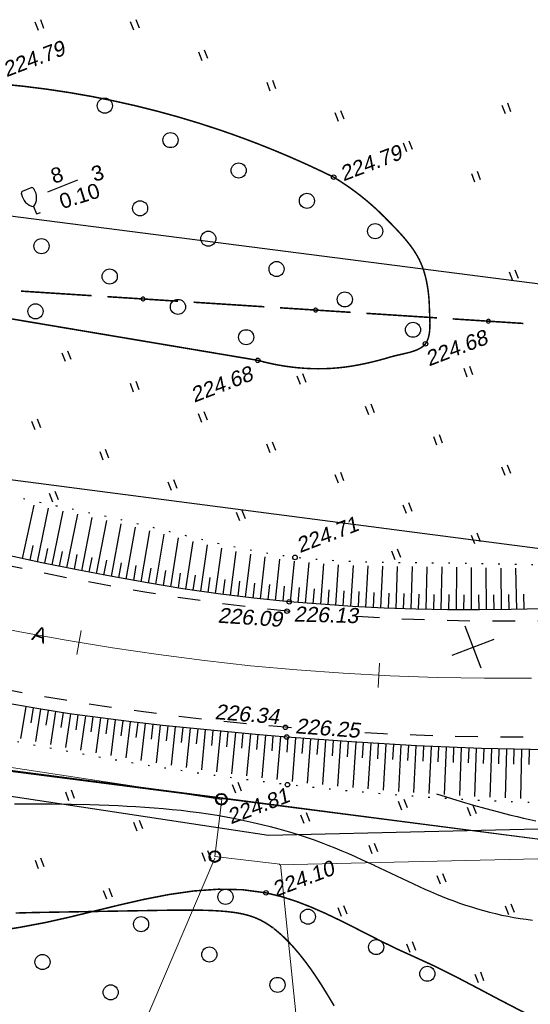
# Model space of a CAD drawing. Header units: millimetres. Extents: x -10 to 1169, y 1 to 1686.
# Tile 214 of 224: x 882 to 915, y 1522 to 1587. Entities that reach past the tile are written whole.
import ezdxf
from ezdxf.lldxf.tags import DXFTag

# ---------------------------------------------------------------- set-up
doc = ezdxf.new("R2010")
doc.units = ezdxf.units.MM
for name, pattern in [('ADOT1', [1, 0, -1]), ('AHIDDEN1', [2, 0.5, -1.5]), ('AHIDDEN2', [3, 1.5, -1.5]), ('CONTI', [0]), ('PHANTOM2', [1.25, 0.625, -0.125, 0.125, -0.125, 0.125, -0.125])]:
    doc.linetypes.add(name, pattern=pattern)
for name, color, linetype in [('CONTURS', 7, 'Continuous'), ('COORDS', 7, 'Continuous'), ('IZOLINES', 32, 'Continuous'), ('PDIGIT', 170, 'Continuous'), ('PICKETS', 7, 'Continuous'), ('ОБЪЕКТЫ_АВТОДОРОГ', 7, 'Continuous'), ('УЧАСТКИ', 7, 'Continuous')]:
    doc.layers.add(name, color=color, linetype=linetype)
doc.layers.add('СВЯЗЬ', color=170, linetype='Связь', lineweight=30)
doc.styles.get("Standard").update_dxf_attribs({"font": 'arial.ttf'})
tags = doc.linetypes.add('газ', pattern='A,42.7,-5.08,["Г",Standard,S=2.54,R=0,X=-2.54,Y=-1.27],-3.81', length=51.59).pattern_tags.tags
tags[6] = DXFTag(74, 10)
doc.linetypes.add('Связь', pattern='A,12.5,[130,ltypeshp.shx,S=1,R=-30,X=0,Y=0.9],1,[130,ltypeshp.shx,S=1,R=-30,X=0,Y=0.9],1,[130,ltypeshp.shx,S=1,R=-30,X=0,Y=0.9],4.5', length=19)

# ---------------------------------------------------------------- blocks, each defined once
blk = doc.blocks.new('401')
at = {"layer": 'CONTURS'}
for p, q in [((0, 0), (0, 1.2)), ((0.8, 0), (0.8, 1.2))]:
    blk.add_line(p, q, dxfattribs=at)
blk = doc.blocks.new('372')
at = {"layer": 'CONTURS'}
blk.add_circle((0, 0), 1, dxfattribs=at)
blk = doc.blocks.new('390_2')
at = {"layer": 'CONTURS', "color": 7}
for p, q in [((0.7, 3.47), (-0.69, 3.47)), ((0, 1.06), (0, 0.03)), ((0.02, 0), (0.58, 0))]:
    blk.add_line(p, q, dxfattribs=at)
at = {"layer": 'CONTURS', "color": 7, "linetype": 'Continuous'}
for centre, radius, start, end in [((1.01, 2.72), 1.95, 167.2459, 239.376), ((-19.94, 7.46), 19.52, 347.2459, 347.6983), ((-0.65, 3.26), 0.22, 101.9408, 167.6983), ((-0.69, 3.45), 0.0195, 90, 101.9408), ((-1.01, 2.72), 1.95, 300.624, 12.7541), ((0.65, 3.26), 0.22, 12.3017, 76.9673), ((19.94, 7.46), 19.52, 192.3017, 192.7541)]:
    blk.add_arc(centre, radius, start, end, dxfattribs=at)
blk = doc.blocks.new('133')
at = {"layer": 'CONTURS', "color": 7, "linetype": 'Continuous', "const_width": 0.2}
for points in [[(-11, 0), (-2, 0)], [(0, 0), (9, 0)]]:
    blk.add_lwpolyline(points, dxfattribs=at)
at = {"layer": 'CONTURS', "color": 7, "linetype": 'Continuous', "const_width": 0.5}
blk.add_lwpolyline([(-6.79, 0, 1), (-6.29, 0, 1)], format="xyb", close=True, dxfattribs=at)
blk = doc.blocks.new('пкк')
at = {"layer": 'ОБЪЕКТЫ_АВТОДОРОГ', "lineweight": 15, "ltscale": 200}
blk.add_line((-0.011, -0.822), (-0.008, 0.805), dxfattribs=at)

msp = doc.modelspace()

# ---------------------------------------------------------------- linework, layer by layer
at = {"linetype": 'Continuous', "lineweight": 40}
for centre in [(894.90433, 1535.651), (894.46778, 1531.84907)]:
    msp.add_circle(centre, 0.36213, dxfattribs=at)
at = {"layer": 'CONTURS', "lineweight": -2}
for p, q in [((881.73072, 1551.60369), (882.48271, 1555.15235)), ((882.70868, 1551.3949), (883.44949, 1554.94845)), ((883.68794, 1551.19228), (884.41339, 1554.74505)), ((884.66776, 1550.99239), (885.37728, 1554.54097)), ((885.64828, 1550.796), (886.33863, 1554.33621)), ((886.63029, 1550.60714), (887.30063, 1554.12653)), ((887.61229, 1550.41828), (888.26035, 1553.91056)), ((888.5966, 1550.24183), (889.21403, 1553.683)), ((889.58105, 1550.06616), (890.1673, 1553.44982)), ((890.56702, 1549.8992), (891.11731, 1553.21437)), ((891.55409, 1549.73893), (892.0691, 1552.97721)), ((882.2197, 1551.49929), (882.4254, 1552.47791)), ((883.19831, 1551.29359), (883.40039, 1552.27296)), ((892.54171, 1549.58206), (893.01978, 1552.74384)), ((893.53148, 1549.43941), (893.97508, 1552.51577)), ((894.52125, 1549.29676), (894.93161, 1552.29562)), ((884.17785, 1551.09234), (884.37592, 1552.07253)), ((885.15802, 1550.89419), (885.35176, 1551.87525)), ((886.13929, 1550.70157), (886.32855, 1551.68349)), ((895.51325, 1549.17049), (895.88608, 1552.08594)), ((896.50569, 1549.04773), (896.84522, 1551.89617)), ((897.49932, 1548.9351), (897.80441, 1551.72391)), ((887.12129, 1550.51271), (887.30608, 1551.49548)), ((888.10445, 1550.33005), (888.284, 1551.3138)), ((889.08883, 1550.154), (889.26251, 1551.1388)), ((890.07403, 1549.98268), (890.24131, 1550.96859)), ((898.49426, 1548.83455), (898.76951, 1551.56991)), ((899.48937, 1548.73579), (899.73668, 1551.43771)), ((900.48608, 1548.65472), (900.71125, 1551.33582)), ((901.48278, 1548.57365), (901.68883, 1551.25569)), ((902.48061, 1548.5077), (902.66587, 1551.19457)), ((903.47844, 1548.44187), (903.64532, 1551.1493)), ((904.47707, 1548.38962), (904.62361, 1551.11715)), ((905.47579, 1548.33903), (905.60382, 1551.09516)), ((906.47505, 1548.30046), (906.58242, 1551.08057)), ((907.47442, 1548.2651), (907.56268, 1551.07055)), ((908.47411, 1548.24017), (908.54113, 1551.06189)), ((909.47391, 1548.22003), (909.52122, 1551.05108)), ((910.47384, 1548.20868), (910.49958, 1551.03534)), ((911.47383, 1548.20373), (911.47987, 1551.01577)), ((912.47383, 1548.2059), (912.45887, 1550.99605)), ((913.47378, 1548.21609), (913.44014, 1550.97863)), ((914.47366, 1548.23169), (914.42049, 1550.96358)), ((891.06055, 1549.81906), (891.221, 1550.80611)), ((892.0479, 1549.66049), (892.20123, 1550.64867)), ((893.03659, 1549.51073), (893.18276, 1550.49999)), ((894.02637, 1549.36808), (894.16556, 1550.35835)), ((895.01725, 1549.23362), (895.14853, 1550.22497)), ((896.00947, 1549.10911), (896.13213, 1550.10156)), ((897.00251, 1548.99142), (897.11612, 1549.98494)), ((897.99679, 1548.88482), (898.10127, 1549.87935)), ((898.99181, 1548.78517), (899.08748, 1549.78058)), ((899.98772, 1548.69526), (900.07516, 1549.69143)), ((900.98443, 1548.61419), (901.06457, 1549.61097)), ((901.9817, 1548.54068), (902.05439, 1549.53803)), ((902.97952, 1548.47479), (903.04467, 1549.47266)), ((903.97776, 1548.41574), (904.03533, 1549.41409)), ((904.97643, 1548.36433), (905.02644, 1549.36307)), ((905.97542, 1548.31974), (906.0179, 1549.31884)), ((906.97473, 1548.28278), (907.00974, 1549.28217)), ((907.97427, 1548.25264), (908.00185, 1549.25226)), ((908.97401, 1548.2301), (908.99423, 1549.22989)), ((909.97388, 1548.21435), (909.98679, 1549.21427)), ((910.97384, 1548.2062), (910.97947, 1549.20619)), ((911.97383, 1548.20481), (911.97224, 1549.20481)), ((912.9738, 1548.21099), (912.96505, 1549.21095)), ((913.97372, 1548.22389), (913.95792, 1549.22377)), ((914.9735, 1548.24434), (914.95083, 1549.24408)), ((881.93642, 1541.78783), (881.57861, 1539.66935)), ((882.42938, 1541.70419), (882.26698, 1540.71746)), ((882.92233, 1541.62054), (882.57783, 1539.47183)), ((883.41649, 1541.54431), (883.26173, 1540.55636)), ((883.91064, 1541.46808), (883.57613, 1539.28196)), ((884.40486, 1541.39227), (884.25717, 1540.40324)), ((884.89908, 1541.31646), (884.57494, 1539.09198)), ((885.39433, 1541.24774), (885.25304, 1540.25777)), ((885.88959, 1541.17902), (885.57244, 1538.91038)), ((886.38484, 1541.11029), (886.24911, 1540.11955)), ((886.8801, 1541.04157), (886.56987, 1538.73079)), ((887.37622, 1540.97938), (887.24616, 1539.98787)), ((887.87233, 1540.91719), (887.56961, 1538.55494)), ((888.36846, 1540.85505), (888.244, 1539.86283)), ((888.86458, 1540.79292), (888.56908, 1538.38576)), ((889.36133, 1540.73603), (889.24226, 1539.74314)), ((889.85809, 1540.67913), (889.56958, 1538.2164)), ((890.35489, 1540.62268), (890.24092, 1539.62919)), ((890.85169, 1540.56622), (890.56999, 1538.05818)), ((891.34894, 1540.51383), (891.23974, 1539.51981)), ((891.84619, 1540.46144), (891.57102, 1537.9002)), ((892.34351, 1540.40974), (892.23874, 1539.41524)), ((892.84083, 1540.35804), (892.57133, 1537.74902)), ((893.33845, 1540.30937), (893.23775, 1539.31445)), ((893.83608, 1540.2607), (893.5725, 1537.60315)), ((894.33378, 1540.21285), (894.23682, 1539.21757)), ((894.83149, 1540.16501), (894.57253, 1537.4591)), ((895.32939, 1540.11927), (895.23584, 1539.12366)), ((895.8273, 1540.07354), (895.57383, 1537.326)), ((896.32528, 1540.02864), (896.23491, 1539.03273)), ((896.82326, 1539.98374), (896.5742, 1537.19303)), ((897.32135, 1539.94016), (897.234, 1538.94398)), ((897.81945, 1539.89658), (897.57586, 1537.06939)), ((898.31761, 1539.85372), (898.23326, 1538.85728)), ((898.81577, 1539.81085), (898.57782, 1536.94968)), ((899.31407, 1539.76969), (899.23289, 1538.77299)), ((899.81237, 1539.72852), (899.58144, 1536.83319)), ((900.31077, 1539.68855), (900.23296, 1538.69158)), ((900.80917, 1539.64859), (900.58597, 1536.72536)), ((901.30772, 1539.6105), (901.23357, 1538.61325)), ((901.80627, 1539.57241), (901.5925, 1536.61891)), ((902.305, 1539.53681), (902.23467, 1538.53929)), ((902.80373, 1539.50121), (902.59918, 1536.52126)), ((903.30255, 1539.46681), (903.23613, 1538.46902)), ((903.80136, 1539.4324), (903.60726, 1536.42375)), ((904.30038, 1539.40117), (904.23787, 1538.40313)), ((904.79941, 1539.36994), (904.61504, 1536.3364)), ((905.29846, 1539.33923), (905.23979, 1538.34095)), ((905.79752, 1539.30851), (905.62374, 1536.24896)), ((906.2968, 1539.28165), (906.2418, 1538.28316)), ((906.79608, 1539.25479), (906.63145, 1536.17097)), ((907.29535, 1539.22793), (907.24377, 1538.22926)), ((907.79463, 1539.20107), (907.63945, 1536.09398)), ((908.29412, 1539.1784), (908.24625, 1538.17955)), ((908.7936, 1539.15574), (908.64985, 1536.02482)), ((909.2931, 1539.13325), (909.24915, 1538.13422)), ((909.79259, 1539.11076), (909.65991, 1535.95804)), ((910.29223, 1539.09178), (910.25232, 1538.09257)), ((910.79187, 1539.07279), (910.6718, 1535.89784)), ((911.29154, 1539.05467), (911.25573, 1538.05531)), ((911.79121, 1539.03655), (911.68303, 1535.84135)), ((912.29098, 1539.02124), (912.2593, 1538.02174)), ((912.79074, 1539.00593), (912.69573, 1535.79016)), ((913.29056, 1538.99217), (913.26299, 1537.99255)), ((913.79037, 1538.97842), (913.70751, 1535.74398)), ((914.29023, 1538.96678), (914.26673, 1537.96705)), ((914.7901, 1538.95514), (914.72043, 1535.7018)), ((915.29001, 1538.94575), (915.27046, 1537.94594))]:
    msp.add_line(p, q, dxfattribs=at)
at = {"layer": 'CONTURS', "color": 1, "linetype": 'газ', "lineweight": 15}
for p, q in [((862.13905, 1540.63005), (894.93692, 1535.6374)), ((894.93909, 1535.65487), (894.46736, 1531.85634)), ((894.46736, 1531.85634), (898.76839, 1531.33688)), ((898.74045, 1531.30931), (928.77002, 1532.00825))]:
    msp.add_line(p, q, dxfattribs=at)
at = {"layer": 'CONTURS', "color": 0, "linetype": 'CONTI', "lineweight": 15}
for p, q in [((894.46193, 1531.74641), (883.18653, 1505.29671)), ((898.82933, 1531.33155), (901.66634, 1503.49937))]:
    msp.add_line(p, q, dxfattribs=at)
at = {"layer": 'CONTURS', "linetype": 'AHIDDEN1', "const_width": 0.1, "flags": 128}
for points in [[(880.28636, 1583.07179), (881.79247, 1582.91837), (883.28796, 1582.7307), (884.77283, 1582.50878), (886.24707, 1582.2526), (887.71068, 1581.96216), (889.16366, 1581.63747), (890.60601, 1581.27852), (892.03774, 1580.88532), (893.45885, 1580.45787), (894.86932, 1579.99615), (895.63057, 1579.73116), (896.38868, 1579.45608), (897.14367, 1579.17089), (897.89552, 1578.87562), (898.64424, 1578.57024), (899.38983, 1578.25478), (900.13228, 1577.92921), (900.87161, 1577.59356), (901.6078, 1577.2478), (902.34086, 1576.89196)], [(902.34086, 1576.89196), (902.71626, 1576.6591), (903.08383, 1576.41847), (903.44355, 1576.17007), (903.79544, 1575.91389), (904.13949, 1575.64994), (904.4757, 1575.37822), (904.80407, 1575.09873), (905.1246, 1574.81147), (905.43729, 1574.51643), (905.74214, 1574.21362), (906.0214, 1573.92961), (906.30347, 1573.64068), (906.5843, 1573.34615), (906.85986, 1573.04529), (907.12611, 1572.73739), (907.37901, 1572.42175), (907.61452, 1572.09765), (907.82861, 1571.76438), (908.01723, 1571.42123), (908.17634, 1571.06749), (908.27353, 1570.80426), (908.3592, 1570.53336), (908.43382, 1570.25608), (908.49786, 1569.97373), (908.55178, 1569.68761), (908.59603, 1569.39901), (908.63108, 1569.10924), (908.65738, 1568.81958), (908.6754, 1568.53135), (908.6856, 1568.24583), (908.69393, 1567.9993), (908.70535, 1567.74164), (908.71582, 1567.47751), (908.7213, 1567.21161), (908.71776, 1566.9486), (908.70115, 1566.69317), (908.66743, 1566.44998), (908.61257, 1566.22372), (908.53254, 1566.01906), (908.42328, 1565.84068), (908.27586, 1565.68707), (908.09382, 1565.55861), (907.8831, 1565.45142), (907.64968, 1565.36161), (907.3995, 1565.2853), (907.13853, 1565.21859), (906.87273, 1565.15762), (906.60806, 1565.09848), (906.35047, 1565.0373), (906.10592, 1564.9702), (905.68164, 1564.84627), (905.25293, 1564.73016), (904.8205, 1564.62282), (904.38509, 1564.52519), (903.94741, 1564.4382), (903.50819, 1564.36279), (903.06815, 1564.29991), (902.628, 1564.2505), (902.18848, 1564.21548), (901.75031, 1564.19581), (901.30795, 1564.19071), (900.86525, 1564.19906), (900.42219, 1564.22086), (899.97879, 1564.25611), (899.53505, 1564.3048), (899.09095, 1564.36694), (898.6465, 1564.44253), (898.20171, 1564.53157), (897.75657, 1564.63405), (897.31108, 1564.74998)], [(935.45028, 1506.23747), (935.84977, 1506.90673), (936.21768, 1507.58209), (936.55398, 1508.26355), (936.8587, 1508.9511), (937.13182, 1509.64476), (937.37335, 1510.34451), (937.58329, 1511.05037), (937.76163, 1511.76232), (937.90838, 1512.48037), (938.02354, 1513.20452), (938.08091, 1513.57587), (938.14862, 1513.96042), (938.21885, 1514.35317), (938.28382, 1514.74911), (938.3357, 1515.14323), (938.3667, 1515.53052), (938.36902, 1515.90598), (938.33486, 1516.26459), (938.2564, 1516.60136), (938.12585, 1516.91126), (937.9943, 1517.12579), (937.83552, 1517.33624), (937.65338, 1517.54085), (937.45177, 1517.7379), (937.23454, 1517.92565), (937.00558, 1518.10235), (936.76875, 1518.26626), (936.52793, 1518.41566), (936.28699, 1518.5488), (936.04981, 1518.66393), (935.7064, 1518.78752), (935.34478, 1518.86325), (934.96817, 1518.89951), (934.57977, 1518.90471), (934.18281, 1518.88722), (933.78048, 1518.85546), (933.37602, 1518.81781), (932.97261, 1518.78267), (932.57349, 1518.75842), (932.18185, 1518.75348), (931.19681, 1518.75778), (930.20742, 1518.73872), (929.21554, 1518.70552), (928.22301, 1518.66737), (927.23169, 1518.63348), (926.24341, 1518.61307), (925.26002, 1518.61533), (924.28337, 1518.64947), (923.3153, 1518.7247), (922.35766, 1518.85023), (920.80855, 1519.17716), (919.28767, 1519.63673), (917.79002, 1520.20549), (916.31058, 1520.85996), (914.84436, 1521.57667), (913.38635, 1522.33217), (911.93152, 1523.10297), (910.47489, 1523.86562), (909.01143, 1524.59663), (907.53613, 1525.27256), (906.57095, 1525.71034), (905.60982, 1526.17876), (904.65098, 1526.66463), (903.69267, 1527.15475), (902.73312, 1527.63593), (901.77057, 1528.09498), (900.80324, 1528.51871), (899.82939, 1528.89393), (898.84723, 1529.20743), (897.85501, 1529.44603), (896.28955, 1529.65402), (894.69878, 1529.68602), (893.08739, 1529.57177), (891.46007, 1529.34098), (889.82151, 1529.02339), (888.17638, 1528.6487), (886.52939, 1528.24665), (884.8852, 1527.84695), (883.24852, 1527.47934), (881.62402, 1527.17352), (879.78091, 1526.86638), (877.93942, 1526.54943), (876.09956, 1526.22264), (874.26133, 1525.88604), (872.42473, 1525.53962), (870.58975, 1525.18337), (868.75639, 1524.81731), (866.92467, 1524.44142), (865.09457, 1524.05571), (863.26609, 1523.66018)]]:
    msp.add_lwpolyline(points, dxfattribs=at)
at = {"layer": 'CONTURS'}
msp.add_lwpolyline([(883.39989, 1575.9132), (885.38362, 1576.72348)], dxfattribs=at)
at = {"layer": 'CONTURS', "linetype": 'AHIDDEN1', "const_width": 0.1}
msp.add_lwpolyline([(876.05403, 1568.32777), (897.31108, 1564.74998)], dxfattribs=at)
at = {"layer": 'CONTURS', "linetype": 'ADOT1', "flags": 128}
for points in [[(921.0483, 1551.17285), (920.03636, 1551.17206), (919.02448, 1551.17376), (918.01266, 1551.17797), (917.0009, 1551.18469), (915.98919, 1551.19391), (914.97754, 1551.20563), (913.96595, 1551.21986), (912.95442, 1551.23659), (911.94295, 1551.25583), (910.93154, 1551.27757), (909.81548, 1551.29773), (908.69797, 1551.31049), (907.57966, 1551.32033), (906.4612, 1551.33172), (905.34325, 1551.34914), (904.22646, 1551.37706), (903.11148, 1551.41996), (901.99898, 1551.48232), (900.8896, 1551.56861), (899.78401, 1551.68331), (898.49005, 1551.86031), (897.20144, 1552.07973), (895.91721, 1552.33404), (894.63642, 1552.61568), (893.3581, 1552.9171), (892.0813, 1553.23076), (890.80506, 1553.5491), (889.52842, 1553.86457), (888.25044, 1554.16962), (886.97015, 1554.45671), (885.9746, 1554.66972), (884.9787, 1554.88114), (883.98258, 1555.09156), (882.98636, 1555.30158), (881.99019, 1555.51178), (880.9942, 1555.72275), (879.99851, 1555.93508), (879.00327, 1556.14937), (878.00861, 1556.36619), (877.01466, 1556.58615), (875.12848, 1557.0104), (873.24374, 1557.44099), (871.36044, 1557.8779), (869.47858, 1558.32115), (867.59816, 1558.77073), (865.71919, 1559.22665), (863.84165, 1559.68889), (861.96555, 1560.15747), (860.09089, 1560.63238), (858.21767, 1561.11363)], [(920.80142, 1535.30226), (918.63771, 1535.33491), (916.47654, 1535.38947), (914.31791, 1535.46593), (912.16182, 1535.56429), (910.00828, 1535.68454), (907.85728, 1535.8267), (905.70881, 1535.99076), (903.56289, 1536.17672), (901.41952, 1536.38458), (899.27868, 1536.61435), (896.84794, 1536.90469), (894.41936, 1537.22742), (891.99343, 1537.58078), (889.57063, 1537.963), (887.15142, 1538.37235), (884.7363, 1538.80706), (882.32573, 1539.26539), (879.92021, 1539.74558), (877.5202, 1540.24587), (875.12619, 1540.76452), (873.04333, 1541.23278), (870.96419, 1541.71811), (868.88875, 1542.22051), (866.81702, 1542.73996), (864.749, 1543.27649), (862.68469, 1543.83007), (860.62409, 1544.40073), (858.5672, 1544.98844), (856.51402, 1545.59323), (854.46455, 1546.21508)]]:
    msp.add_lwpolyline(points, dxfattribs=at)
at = {"layer": 'CONTURS', "linetype": 'AHIDDEN2', "flags": 128}
for points in [[(899.45479, 1548.10557), (899.25024, 1548.1236), (896.8921, 1548.37268), (894.53647, 1548.66809), (892.18385, 1549.00592), (889.83476, 1549.38224), (887.48972, 1549.79312), (885.14925, 1550.23467), (882.81386, 1550.70294), (880.48406, 1551.19404), (878.16038, 1551.70402), (875.84333, 1552.22898), (875.57571, 1552.29164)], [(899.54927, 1540.3875), (899.14526, 1540.41925), (896.71262, 1540.63954), (894.27913, 1540.8898), (891.84639, 1541.17111), (889.416, 1541.48458), (886.98953, 1541.8313), (884.56859, 1542.21236), (882.15477, 1542.62886), (879.74966, 1543.08188), (877.35485, 1543.57254), (874.97193, 1544.10191), (872.88969, 1544.59768), (870.81374, 1545.12131), (868.74409, 1545.67278), (866.68074, 1546.25211), (864.62369, 1546.85928), (862.57294, 1547.49431), (860.52848, 1548.15719), (858.49033, 1548.84791), (856.45847, 1549.56649), (854.43291, 1550.31291)], [(920.36369, 1547.59593), (918.23917, 1547.51653), (916.11759, 1547.4665), (913.99893, 1547.44584), (911.88319, 1547.45455), (909.77039, 1547.49263), (907.6605, 1547.56008), (905.55355, 1547.6569), (903.83782, 1547.75981)], [(920.90069, 1539.87667), (918.71492, 1539.81502), (916.53141, 1539.77912), (914.35018, 1539.76899), (912.17123, 1539.78461), (909.99455, 1539.82599), (907.82014, 1539.89313), (905.64801, 1539.98602), (904.2858, 1540.06051)]]:
    msp.add_lwpolyline(points, dxfattribs=at)
at = {"layer": 'CONTURS', "linetype": 'Continuous', "flags": 128}
for points in [[(916.2299, 1548.27612), (914.11527, 1548.22263), (912.00365, 1548.2011), (909.89502, 1548.21155), (907.7894, 1548.25396), (905.68677, 1548.32834), (903.58715, 1548.4347), (901.49052, 1548.57302), (899.3969, 1548.74331), (897.04505, 1548.98102), (894.69609, 1549.27156), (892.35043, 1549.60962), (890.00842, 1549.9899), (887.67048, 1550.40709), (885.33696, 1550.85587), (883.00827, 1551.33094), (880.68478, 1551.82699)], [(916.46488, 1538.92367), (914.30483, 1538.96426), (912.14635, 1539.02367), (909.98945, 1539.1019), (907.83412, 1539.19894), (905.68037, 1539.31481), (903.52819, 1539.4495), (901.37758, 1539.60301), (899.22855, 1539.77533), (897.17196, 1539.95229), (895.11347, 1540.1379), (893.0545, 1540.33583), (890.99649, 1540.54976), (888.94088, 1540.78337), (886.88911, 1541.04032), (884.8426, 1541.3243), (882.80279, 1541.63898), (880.77112, 1541.98805)]]:
    msp.add_lwpolyline(points, dxfattribs=at)
at = {"layer": 'COORDS', "lineweight": -2}
for p, q in [((912.1247, 1544.33045), (911.0496, 1547.13119)), ((910.18678, 1545.19327), (912.98752, 1546.26837))]:
    msp.add_line(p, q, dxfattribs=at)
at = {"layer": 'IZOLINES'}
for points in [[(909.16232, 1536.01181), (910.79461, 1535.5111), (911.61265, 1535.26711), (912.43301, 1535.03115), (913.25639, 1534.80626), (913.66943, 1534.69894), (914.08347, 1534.59558), (914.49856, 1534.4966), (914.91474, 1534.40244), (915.33205, 1534.31355), (915.75051, 1534.23039)], [(881.18879, 1535.35555), (882.43832, 1535.35291), (883.6878, 1535.34331), (884.93717, 1535.32564), (886.18632, 1535.29786), (886.81077, 1535.27936), (887.43509, 1535.2573), (888.05925, 1535.23126), (888.66704, 1535.20166), (889.24141, 1535.16944), (889.23053, 1535.16998), (889.83329, 1535.13152), (890.43565, 1535.08755), (891.03753, 1535.03771), (891.63883, 1534.98154), (892.23942, 1534.91854), (892.83916, 1534.84823), (893.43789, 1534.77015), (894.03545, 1534.68384), (894.63166, 1534.58891), (895.22631, 1534.48505), (895.81925, 1534.37206), (896.4103, 1534.24988), (896.99935, 1534.11865), (897.58633, 1533.97863), (898.14252, 1533.83758), (898.69732, 1533.68867), (898.69761, 1533.68859), (898.69764, 1533.68878), (899.1706, 1533.55482), (899.64175, 1533.41481), (900.11083, 1533.26811), (900.5776, 1533.11435), (901.04186, 1532.95332), (901.50347, 1532.78499), (901.9624, 1532.60957), (902.41865, 1532.42742), (902.87233, 1532.23904), (903.32361, 1532.04504), (903.77272, 1531.84611), (904.21994, 1531.64301), (905.0193, 1531.27037), (905.01322, 1531.2729), (908.00916, 1529.86197), (908.38711, 1529.69316), (908.76657, 1529.52782), (909.14772, 1529.36646), (909.53071, 1529.20959), (909.91567, 1529.05766), (910.30268, 1528.91114), (910.6918, 1528.77044), (911.08308, 1528.63597), (911.4765, 1528.50806), (911.87205, 1528.38704), (912.26967, 1528.2732), (912.66927, 1528.16675), (913.07077, 1528.06791), (913.47404, 1527.97683), (913.87894, 1527.89364), (914.28535, 1527.81841), (914.69309, 1527.75121), (915.10202, 1527.69204), (915.51197, 1527.64091)]]:
    msp.add_lwpolyline(points, dxfattribs=at)
at = {"layer": 'IZOLINES', "const_width": 0.1}
msp.add_lwpolyline([(881.25877, 1528.10768), (882.44494, 1528.14015), (883.20942, 1528.15471), (883.2118, 1528.15475), (883.2118, 1528.15475), (883.2118, 1528.15475), (883.2118, 1528.15475), (883.2118, 1528.15475), (883.2118, 1528.15475), (883.21233, 1528.15434), (890.63136, 1528.28087), (891.55854, 1528.29557), (892.48577, 1528.30314), (893.41291, 1528.29767), (893.87634, 1528.28734), (894.33951, 1528.26989), (894.80214, 1528.24314), (895.26376, 1528.20419), (895.72344, 1528.14902), (895.95216, 1528.11368), (896.17974, 1528.07206), (896.40578, 1528.0232), (896.62973, 1527.96604), (896.85092, 1527.89958), (897.06861, 1527.823), (897.28204, 1527.73583), (897.4906, 1527.6381), (897.6939, 1527.53028), (897.89181, 1527.41319), (898.08437, 1527.28778), (898.2834, 1527.14645), (898.28763, 1527.14332), (898.28763, 1527.14331), (898.28764, 1527.14331), (898.28755, 1527.14376), (898.51643, 1526.96624), (898.73832, 1526.78029), (898.95359, 1526.58688), (899.16272, 1526.38698), (899.36614, 1526.18139), (899.56423, 1525.97075), (899.75734, 1525.7556), (900.12963, 1525.31364), (900.48514, 1524.8584), (900.82578, 1524.39216), (901.15334, 1523.9168), (901.46967, 1523.43402), (901.7768, 1522.9454), (902.3735, 1521.95746)], dxfattribs=at)
at = {"layer": 'PICKETS', "color": 7, "lineweight": -2}
for centre in [(902.34086, 1576.89196), (908.42328, 1565.84068), (897.31108, 1564.74998), (899.78401, 1551.68331), (899.3969, 1548.74331), (899.25024, 1548.1236), (899.14526, 1540.41925), (899.22855, 1539.77533), (899.27868, 1536.61435), (897.85501, 1529.44603)]:
    msp.add_circle(centre, 0.15, dxfattribs=at)
at = {"layer": 'ОБЪЕКТЫ_АВТОДОРОГ', "color": 0, "linetype": 'PHANTOM2', "lineweight": 15, "ltscale": 200}
msp.add_lwpolyline([(878.45637, 1547.37551), (881.5486, 1546.75757), (884.61787, 1546.19537), (887.67515, 1545.68803), (890.72603, 1545.23623), (893.7761, 1544.8407), (896.83095, 1544.50213), (899.89616, 1544.22123), (902.97732, 1543.9987), (906.08003, 1543.83526), (909.20575, 1543.73057), (912.33951, 1543.68022), (915.46221, 1543.67876)], dxfattribs=at)
at = {"layer": 'СВЯЗЬ', "color": 5, "linetype": 'Связь', "lineweight": 30}
msp.add_lwpolyline([(1140.17938, 1586.19975), (1135.18964, 1584.48787), (1078.1599, 1548.52569), (1066.45394, 1542.91172), (1027.16293, 1530.90976), (1015.71375, 1529.2217), (957.29678, 1536.35357), (952.16668, 1534.78451), (950.09809, 1528.67342), (940.49984, 1526.03079), (934.45956, 1528.92117), (931.89451, 1534.04127), (898.02976, 1533.2508), (861.27409, 1538.81666), (824.74606, 1550.10763), (804.72347, 1554.37155), (788.03299, 1555.34507), (752.03704, 1551.68887), (619.14119, 1544.95982), (587.69355, 1543.13491), (552.03439, 1543.13491)], dxfattribs=at)
at = {"layer": 'УЧАСТКИ', "color": 6, "linetype": 'Continuous', "lineweight": -2}
for p, q in [((937.99535, 1566.95433), (870.68597, 1575.62897)), ((922.49379, 1551.41709), (871.2467, 1558.09534)), ((867.11265, 1539.37011), (922.49912, 1532.14924)), ((922.49912, 1532.14924), (871.57144, 1538.69303))]:
    msp.add_line(p, q, dxfattribs=at)

# ---------------------------------------------------------------- block references
at = {"layer": 'CONTURS', "lineweight": -2, "yscale": 0.5}
for name, p, xscale, zscale, rotation in [('401', (882.77132, 1586.61285), 0.5, 0.5, 21), ('401', (889.09803, 1586.62851), 0.5, 0.5, 21), ('401', (893.61985, 1584.61527), 0.5, 0.5, 21), ('401', (898.14167, 1582.60203), 0.5, 0.5, 21), ('372', (887.17622, 1581.63017), 0.5, 0.5, 21), ('401', (913.72037, 1581.08412), 0.5, 0.5, 21), ('401', (902.66349, 1580.58878), 0.5, 0.5, 21), ('372', (891.52696, 1579.3495), 0.5, 0.5, 21), ('401', (907.1853, 1578.57554), 0.5, 0.5, 21), ('372', (896.04878, 1577.33625), 0.5, 0.5, 21), ('401', (911.70712, 1576.5623), 0.5, 0.5, 21), ('390_2', (882.6428, 1574.45128), 0.5, 0.5, 21), ('372', (900.5706, 1575.32301), 0.5, 0.5, 21), ('372', (889.51372, 1574.82768), 0.5, 0.5, 21), ('372', (905.09242, 1573.30977), 0.5, 0.5, 21), ('372', (894.03554, 1572.81443), 0.5, 0.5, 21), ('372', (882.97865, 1572.3191), 0.5, 0.5, 21), ('372', (898.55736, 1570.80119), 0.5, 0.5, 21), ('372', (887.50047, 1570.30586), 0.5, 0.5, 21), ('401', (914.2157, 1570.02723), 0.5, 0.5, 21), ('133', (886.30456, 1569.03626), 0.5212692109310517, 0.5212692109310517, 176.3170257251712), ('372', (903.07918, 1568.78795), 0.5, 0.5, 21), ('372', (882.58251, 1567.99628), 0.5, 0.5, 21), ('372', (892.02229, 1568.29261), 0.5, 0.5, 21), ('133', (897.74879, 1568.29961), 0.5212692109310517, 0.5212692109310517, 176.3170257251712), ('133', (909.19303, 1567.56295), 0.5212692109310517, 0.5212692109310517, 176.3170257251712), ('372', (907.60099, 1566.7747), 0.5, 0.5, 21), ('372', (896.54411, 1566.27937), 0.5, 0.5, 21), ('401', (884.56444, 1564.66073), 0.5, 0.5, 21), ('401', (911.20002, 1563.63815), 0.5, 0.5, 21), ('401', (900.14314, 1563.14282), 0.5, 0.5, 21), ('401', (889.08626, 1562.64749), 0.5, 0.5, 21), ('401', (904.66496, 1561.12958), 0.5, 0.5, 21), ('401', (882.5512, 1560.13891), 0.5, 0.5, 21), ('401', (893.60808, 1560.63424), 0.5, 0.5, 21), ('401', (909.18678, 1559.11633), 0.5, 0.5, 21), ('401', (887.07301, 1558.12567), 0.5, 0.5, 21), ('401', (898.1299, 1558.621), 0.5, 0.5, 21), ('401', (913.7086, 1557.10309), 0.5, 0.5, 21), ('401', (902.65172, 1556.60776), 0.5, 0.5, 21), ('401', (891.59483, 1556.11242), 0.5, 0.5, 21), ('401', (883.73398, 1555.357), 0.5, 0.5, 21), ('401', (907.17354, 1554.59451), 0.5, 0.5, 21), ('401', (896.11665, 1554.09918), 0.5, 0.5, 21), ('401', (911.69535, 1552.58127), 0.5, 0.5, 21), ('401', (906.4091, 1551.52746), 0.5, 0.5, 21), ('401', (895.85621, 1536.0511), 0.5, 0.5, 21), ('401', (884.79933, 1535.55577), 0.5, 0.5, 21), ('401', (906.85917, 1534.93625), 0.5, 0.5, 21), ('401', (900.37803, 1534.03786), 0.5, 0.5, 21), ('401', (911.43491, 1534.53319), 0.5, 0.5, 21), ('401', (889.32115, 1533.54252), 0.5, 0.5, 21), ('401', (904.89985, 1532.02461), 0.5, 0.5, 21), ('401', (893.84296, 1531.52928), 0.5, 0.5, 21), ('401', (882.78608, 1531.03395), 0.5, 0.5, 21), ('401', (909.42167, 1530.01137), 0.5, 0.5, 21), ('401', (887.3079, 1529.0207), 0.5, 0.5, 21), ('372', (895.17352, 1529.18019), 0.5, 0.5, 21), ('372', (900.63564, 1527.86412), 0.5, 0.5, 21), ('401', (902.85262, 1527.88755), 0.5, 0.5, 21), ('401', (913.94349, 1527.99812), 0.5, 0.5, 21), ('372', (889.57876, 1527.36879), 0.5, 0.5, 21), ('372', (905.15746, 1525.85087), 0.5, 0.5, 21), ('401', (907.40842, 1525.48955), 0.5, 0.5, 21), ('372', (883.04369, 1524.86021), 0.5, 0.5, 21), ('372', (894.10058, 1525.35554), 0.5, 0.5, 21), ('372', (908.55055, 1524.07961), 0.5, 0.5, 21), ('372', (898.62239, 1523.3423), 0.5, 0.5, 21), ('401', (911.93024, 1523.47631), 0.5, 0.5, 21), ('372', (887.56551, 1522.84697), 0.5, 0.5, 21)]:
    msp.add_blockref(name, p, dxfattribs=dict(at, xscale=xscale, zscale=zscale, rotation=rotation))
at = {"layer": 'ОБЪЕКТЫ_АВТОДОРОГ', "color": 0, "linetype": 'PHANTOM2', "lineweight": 15}
for p, rotation in [((885.47516, 1546.05311), 350.5778009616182), ((905.34341, 1543.87406), 356.9845223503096)]:
    msp.add_blockref('пкк', p, dxfattribs=dict(at, rotation=rotation))

# ---------------------------------------------------------------- texts
at = {"layer": 'CONTURS', "lineweight": -2}
for s, rotation, p in [('8', 17.4252893, (883.77993, 1576.4495)), ('3', 17.4252893, (886.47467, 1576.5714)), ('0.10', 17.4252893, (884.35295, 1574.76617)), ('А', 341.257111, (882.2735, 1546.24748))]:
    msp.add_text(s, height=1, rotation=rotation, dxfattribs=at).set_placement(p)
at = {"layer": 'PDIGIT', "color": 7, "lineweight": -2, "oblique": 10}
for s, rotation, p in [('224.79', 21, (880.65358, 1583.51035)), ('224.79', 21, (902.98684, 1576.60435)), ('224.68', 21, (908.65549, 1564.33894)), ('224.68', 21, (893.096, 1561.93274)), ('224.71', 21, (900.09896, 1551.96475)), ('226.09', 356.1434706, (894.63735, 1547.36014)), ('226.13', 358.4905923, (899.68724, 1547.43489)), ('226.34', 355.4370378, (894.43622, 1540.96744)), ('226.25', 355.7982164, (899.77353, 1540.02754)), ('224.81', 21, (895.52729, 1533.98232)), ('224.10', 21, (898.50099, 1529.15843))]:
    msp.add_text(s, height=1, rotation=rotation, dxfattribs=at).set_placement(p)

doc.saveas('drawing.dxf')
